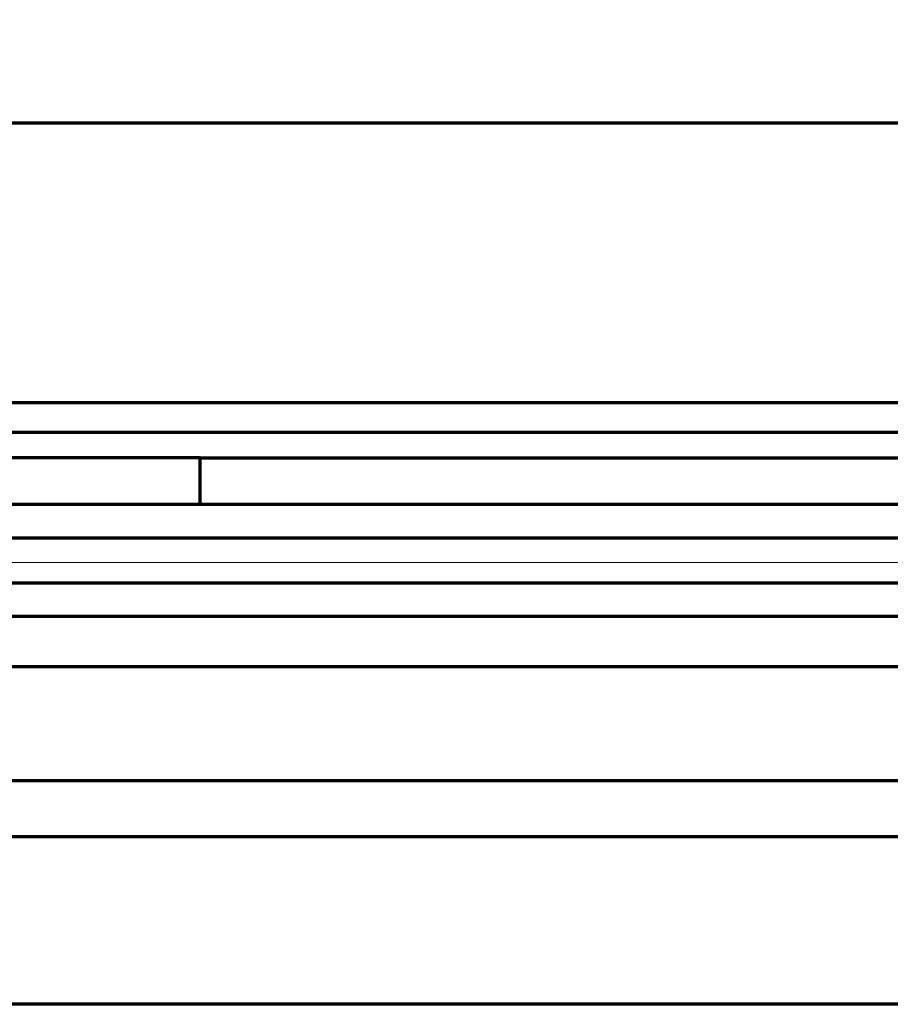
# Model space of a CAD drawing. Header units: millimetres. Extents: x -170 to 6906, y -2212 to 4257.
# Tile 191 of 256: x 5375 to 5499, y -1305 to -1165. Entities that reach past the tile are written whole.
import ezdxf

# ---------------------------------------------------------------- set-up
doc = ezdxf.new("R2010")
doc.units = ezdxf.units.MM
doc.layers.add('1', color=7, linetype='Continuous', true_color=0xffffff)
doc.styles.add('PC_TEXTSTYLE', font='ISOCP.SHX', dxfattribs={"width": 0.707, "bigfont": 'GBCBIG.SHX'})
doc.dimstyles.new('GB_DIMSTYLE', dxfattribs={"dimtxt": 50, "dimasz": 40, "dimexe": 1, "dimexo": 0, "dimgap": 1.5, "dimtad": 1, "dimdec": 1, "dimdsep": 46, "dimtxsty": 'PC_TEXTSTYLE', "dimcen": 0, "dimclrd": 256, "dimclrt": 3, "dimadec": 1, "dimazin": 2, "dimtp": 0.1, "dimtm": 0.1, "dimtfac": 0.71, "dimtdec": 1, "dimtmove": 0, "dimatfit": 3, "dimfxl": 1, "dimtfill": 1, "dimarcsym": 0})

# ---------------------------------------------------------------- blocks, each defined once
blk = doc.blocks.new('*D39')
at = {"lineweight": -2, "transparency": 16777216}
blk.add_line((6407.95, -916.53), (6754.06, -807.3), dxfattribs=at)
at = {"lineweight": 18, "transparency": 16777216}
blk.add_solid([(6752.06, -800.94), (6756.07, -813.65), (6792.21, -795.26)], dxfattribs=at)
at = {"layer": 'Defpoints', "color": 0, "lineweight": 18, "transparency": 16777216}
for p in [(6792.21, -795.26), (5378.62, -1241.39)]:
    blk.add_point(p, dxfattribs=at)
at = {"color": 3, "lineweight": 18, "transparency": 16777216, "insert": (6472.89, -868.24), "char_height": 50, "attachment_point": 5, "rotation": 17.5157, "style": 'PC_TEXTSTYLE', "bg_fill": 3, "box_fill_scale": 1.1, "bg_fill_color": 256, "bg_fill_true_color": 13158600, "bg_fill_transparency": 0}
blk.add_mtext('R1482.3', dxfattribs=at)

msp = doc.modelspace()

# ---------------------------------------------------------------- linework, layer by layer
at = {"lineweight": 18}
msp.add_line((6304.07, -1242.31), (4373.58, -1241.78), dxfattribs=at)
at = {"layer": '1', "color": 0, "linetype": 'Continuous', "lineweight": 70}
for p, q in [((5298.64, -1179.48), (5550.64, -1179.48)), ((5224.64, -1219.31), (5550.64, -1219.31)), ((5550.64, -1223.55), (5224.64, -1223.55)), ((5400.34, -1227.18), (5224.64, -1227.18)), ((5400.34, -1227.18), (5551.63, -1227.18)), ((5400.34, -1233.78), (5400.34, -1227.18)), ((5257.64, -1233.78), (5601.53, -1233.78)), ((5264.85, -1238.58), (5622.64, -1238.58)), ((5264.85, -1244.99), (5622.64, -1244.99)), ((5601.53, -1249.78), (5257.64, -1249.78)), ((5550.88, -1256.91), (5224.64, -1256.91)), ((5292.64, -1273.1), (5550.88, -1273.1)), ((5553.25, -1281.12), (5292.64, -1281.12)), ((5556.64, -1304.98), (5292.64, -1304.98))]:
    msp.add_line(p, q, dxfattribs=at)

# ---------------------------------------------------------------- next in the draw order: dimensions: what is measured, and where the dimension line sits
at = {"lineweight": 18}
dim = msp.add_radius_dim(center=(5378.62, -1241.39), mpoint=(6792.21, -795.26), dimstyle='GB_DIMSTYLE', dxfattribs=at)
dim.commit()
dim.dimension.update_dxf_attribs({"geometry": '*D39', "text_midpoint": (6480.87, -893.52), "dimtype": 164})

doc.saveas('drawing.dxf')
